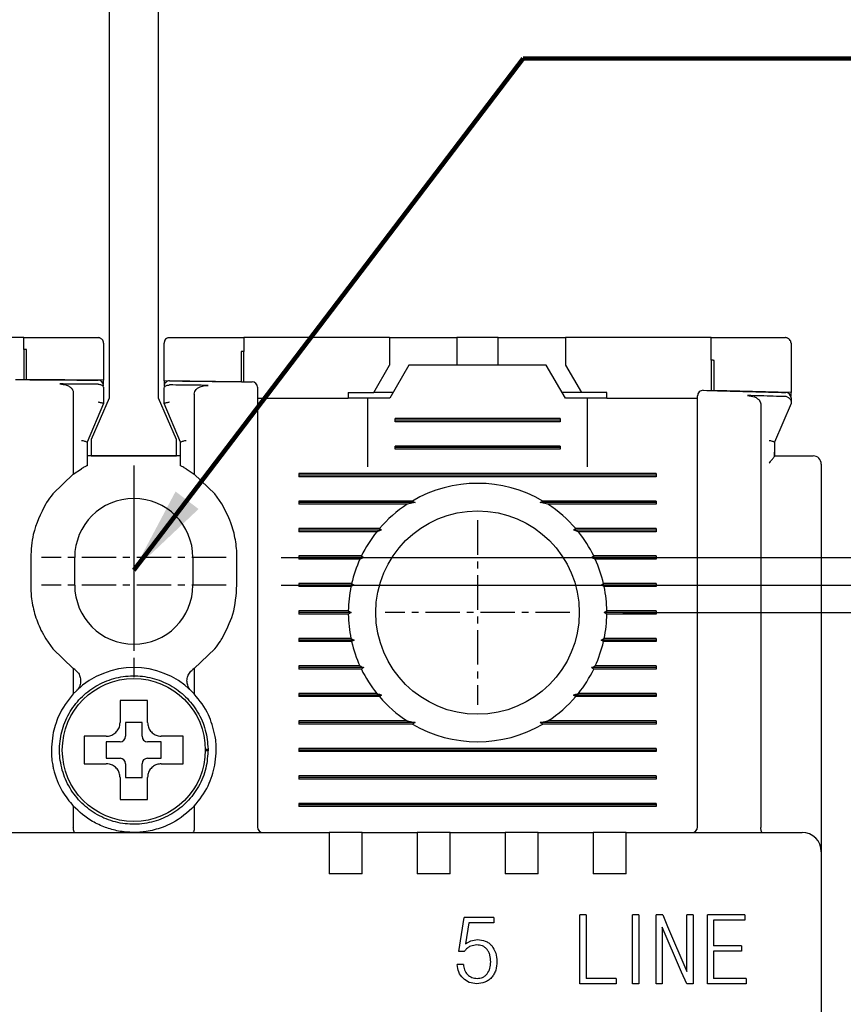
# Model space of a CAD drawing. Extents: x -7 to 1070, y -177 to 578.
# Tile 17 of 23: x 510 to 540, y 427 to 463. Entities that reach past the tile are written whole.
import ezdxf

# ---------------------------------------------------------------- set-up
doc = ezdxf.new("R2010")
doc.units = 0
doc.header["$MEASUREMENT"] = 0
doc.linetypes.add('CENTER', pattern=[2, 1.25, -0.25, 0.25, -0.25])
doc.layers.get('0').update_dxf_attribs({"linetype": 'CONTINUOUS'})
for name, color, linetype in [('cen', 1, 'CENTER'), ('di', 3, 'CONTINUOUS'), ('DIM', 3, 'CONTINUOUS')]:
    doc.layers.add(name, color=color, linetype=linetype)
doc.styles.add('KIM', font='ROMANS.shx', dxfattribs={"height": 5, "bigfont": 'GSG1.shx'})
doc.styles.get("Standard").update_dxf_attribs({"font": 'romans.shx', "height": 2, "bigfont": 'hgs.shx'})
doc.dimstyles.get("Standard").update_dxf_attribs({"dimscale": 0, "dimtxt": 2, "dimasz": 2, "dimexe": 0.5, "dimexo": 0.5, "dimgap": 1, "dimtad": 1, "dimdsep": 46, "dimtxsty": 'Standard', "dimcen": 0, "dimclrd": 3, "dimclre": 3, "dimclrt": 3, "dimadec": 0, "dimazin": 2, "dimtp": 0.1, "dimtm": 0.1, "dimtfac": 1, "dimtmove": 0, "dimatfit": 3, "dimfxl": 0, "dimtolj": 1, "dimarcsym": 0})
doc.dimstyles.new('STANDARD$0', dxfattribs={"dimtxt": 5, "dimasz": 5, "dimexe": 1, "dimexo": 2, "dimgap": 2, "dimtad": 1, "dimdec": 4, "dimzin": 12, "dimdsep": 46, "dimtxsty": 'KIM', "dimcen": -1, "dimdle": 0.1, "dimadec": 0, "dimazin": 0, "dimtfac": 1, "dimtdec": 4, "dimtmove": 0, "dimatfit": 3, "dimfxl": 0, "dimtolj": 1, "dimtzin": 0, "dimarcsym": 0})

# ---------------------------------------------------------------- blocks, each defined once
blk = doc.blocks.new('*D73')
at = {"layer": 'di'}
for p, q in [((531.8, 441.144), (578.285, 441.144)), ((576.285, 438.344), (576.285, 363.944)), ((531.8, 361.144), (578.285, 361.144))]:
    blk.add_line(p, q, dxfattribs=at)
for points in [[(575.819, 438.344), (576.752, 438.344), (576.285, 441.144)], [(575.819, 363.944), (576.752, 363.944), (576.285, 361.144)]]:
    blk.add_solid(points, dxfattribs=at)
at = {"layer": 'di', "insert": (573.285, 401.144), "char_height": 2, "attachment_point": 5, "rotation": 90}
blk.add_mtext('\\A1;80', dxfattribs=at)
blk = doc.blocks.new('*D74')
at = {"layer": 'di'}
for p, q in [((540.323, 433.144), (568.285, 433.144)), ((566.285, 430.344), (566.285, 371.944)), ((540.323, 369.144), (568.285, 369.144))]:
    blk.add_line(p, q, dxfattribs=at)
for points in [[(565.819, 430.344), (566.752, 430.344), (566.285, 433.144)], [(565.819, 371.944), (566.752, 371.944), (566.285, 369.144)]]:
    blk.add_solid(points, dxfattribs=at)
at = {"layer": 'di', "insert": (563.285, 401.144), "char_height": 2, "attachment_point": 5, "rotation": 90}
blk.add_mtext('\\A1;64', dxfattribs=at)
blk = doc.blocks.new('*D97')
at = {"layer": 'di'}
for p, q in [((519.378, 443.144), (588.734, 443.144)), ((586.734, 440.344), (586.734, 361.944)), ((519.3, 359.144), (588.734, 359.144))]:
    blk.add_line(p, q, dxfattribs=at)
for points in [[(586.267, 440.344), (587.201, 440.344), (586.734, 443.144)], [(586.267, 361.944), (587.201, 361.944), (586.734, 359.144)]]:
    blk.add_solid(points, dxfattribs=at)
at = {"layer": 'di', "insert": (583.734, 401.144), "char_height": 2, "attachment_point": 5, "rotation": 90}
blk.add_mtext('\\A1;84', dxfattribs=at)
blk = doc.blocks.new('12323')
for p, q in [((3792.299, 1407.975), (3790.799, 1407.325)), ((3792.899, 1407.975), (3792.299, 1407.975)), ((3792.899, 1404.875), (3792.899, 1407.975)), ((3790.799, 1407.325), (3742.999, 1407.325)), ((3742.999, 1405.525), (3790.799, 1405.525)), ((3742.999, 1405.525), (3790.799, 1405.525)), ((3790.799, 1405.525), (3792.299, 1404.875)), ((3792.299, 1404.875), (3792.899, 1404.875))]:
    blk.add_line(p, q)
blk = doc.blocks.new('*D91')
at = {"layer": 'DIM'}
for p, q in [((566.285, 445.944), (566.285, 453.934)), ((519.378, 443.144), (568.285, 443.144)), ((566.285, 442.144), (566.285, 443.144)), ((519.378, 442.144), (568.285, 442.144)), ((566.285, 439.344), (566.285, 436.544))]:
    blk.add_line(p, q, dxfattribs=at)
for points in [[(565.819, 445.944), (566.752, 445.944), (566.285, 443.144)], [(565.819, 439.344), (566.752, 439.344), (566.285, 442.144)]]:
    blk.add_solid(points, dxfattribs=at)
at = {"layer": 'DIM', "insert": (561.785, 451.339), "char_height": 5, "attachment_point": 5, "rotation": 90, "style": 'KIM'}
blk.add_mtext('\\A1;1', dxfattribs=at)

msp = doc.modelspace()

# ---------------------------------------------------------------- linework, layer by layer
for p, q in [((510.023, 451.144), (504.723, 451.144)), ((510.023, 450.717), (510.023, 451.144)), ((512.923, 450.944), (512.923, 449.595)), ((515.123, 449.574), (515.123, 450.944)), ((518.023, 451.144), (518.023, 450.641)), ((523.323, 451.144), (518.023, 451.144)), ((523.323, 451.144), (523.323, 450.144)), ((523.323, 451.144), (525.273, 451.144)), ((525.273, 451.144), (525.773, 451.144)), ((525.773, 451.144), (525.773, 450.144)), ((527.273, 451.144), (525.773, 451.144)), ((527.273, 450.144), (527.273, 451.144)), ((527.273, 451.144), (527.773, 451.144)), ((527.773, 451.144), (529.723, 451.144)), ((529.723, 451.144), (529.723, 450.144)), ((535.023, 451.144), (529.723, 451.144)), ((535.023, 450.32), (535.023, 451.144)), ((537.923, 450.944), (537.923, 449.144)), ((510.023, 450.717), (510.023, 449.617)), ((510.123, 449.616), (510.123, 450.716)), ((517.923, 450.642), (517.923, 449.542)), ((518.023, 449.541), (518.023, 450.641)), ((535.023, 450.32), (535.023, 449.22)), ((535.123, 449.218), (535.123, 450.318)), ((522.746, 449.144), (523.323, 450.144)), ((524.023, 450.144), (523.33, 448.944)), ((529.023, 450.144), (524.023, 450.144)), ((529.716, 448.944), (529.023, 450.144)), ((529.723, 450.144), (530.3, 449.144)), ((512.923, 449.595), (510.123, 449.616)), ((512.923, 449.447), (512.923, 449.595)), ((515.123, 449.574), (515.123, 449.423)), ((517.923, 449.542), (515.123, 449.574)), ((512.724, 449.448), (512.723, 449.448)), ((512.923, 449.316), (512.923, 448.744)), ((515.123, 448.744), (515.123, 449.292)), ((515.325, 449.423), (515.323, 449.423)), ((521.823, 449.144), (521.823, 448.944)), ((521.823, 449.144), (522.746, 449.144)), ((523.446, 449.144), (522.746, 449.144)), ((530.3, 449.144), (529.6, 449.144)), ((531.223, 449.144), (530.3, 449.144)), ((531.223, 448.944), (531.223, 449.144)), ((537.923, 449.144), (535.123, 449.218)), ((537.923, 449), (537.923, 449.144)), ((511.823, 449.132), (511.823, 446.181)), ((516.223, 449.086), (516.223, 446.181)), ((518.523, 448.944), (521.823, 448.944)), ((522.523, 448.944), (521.823, 448.944)), ((522.523, 448.944), (522.523, 446.444)), ((523.33, 448.944), (522.523, 448.944)), ((530.523, 448.944), (529.716, 448.944)), ((531.223, 448.944), (530.523, 448.944)), ((530.523, 446.444), (530.523, 448.944)), ((531.223, 448.944), (534.523, 448.944)), ((512.923, 448.744), (512.323, 447.344)), ((512.923, 448.744), (512.923, 448.744)), ((515.723, 447.344), (515.123, 448.744)), ((515.123, 448.744), (515.123, 448.744)), ((518.523, 448.456), (518.523, 433.344)), ((536.823, 448.706), (536.823, 433.33)), ((537.923, 448.744), (537.323, 447.344)), ((523.523, 448.086), (523.523, 448.202)), ((529.523, 448.202), (523.523, 448.202)), ((529.523, 448.144), (523.523, 448.144)), ((529.523, 448.086), (523.523, 448.086)), ((529.523, 448.202), (529.523, 448.086)), ((534.523, 433.344), (534.523, 448.145)), ((512.323, 447.344), (512.323, 446.486)), ((512.323, 447.344), (512.323, 447.344)), ((515.723, 446.486), (515.723, 447.344)), ((515.723, 447.344), (515.723, 447.344)), ((537.323, 447.344), (537.323, 446.977)), ((537.323, 447.344), (537.323, 447.344)), ((523.523, 447.086), (523.523, 447.202)), ((529.523, 447.202), (523.523, 447.202)), ((529.523, 447.144), (523.523, 447.144)), ((529.523, 447.086), (523.523, 447.086)), ((529.523, 447.202), (529.523, 447.086)), ((515.723, 446.844), (512.323, 446.844)), ((537.323, 446.83), (537.322, 446.83)), ((537.323, 446.977), (537.323, 446.83)), ((537.323, 446.844), (538.323, 446.844)), ((511.823, 446.181), (512.123, 446.377)), ((515.923, 446.377), (516.223, 446.181)), ((539.023, 446.544), (539.023, 433.271)), ((511.823, 446.181), (511.073, 445.459)), ((516.973, 445.459), (516.223, 446.181)), ((520.023, 446.202), (520.023, 446.086)), ((533.023, 446.202), (520.023, 446.202)), ((533.023, 446.144), (520.023, 446.144)), ((533.023, 446.086), (520.023, 446.086)), ((533.023, 446.202), (533.023, 446.086)), ((517.223, 445.099), (516.973, 445.459)), ((524.151, 445.202), (520.023, 445.202)), ((520.023, 445.202), (520.023, 445.086)), ((524.151, 445.202), (524.252, 445.144)), ((528.795, 445.144), (528.895, 445.202)), ((533.023, 445.202), (528.895, 445.202)), ((533.023, 445.202), (533.023, 445.086)), ((524.252, 445.144), (520.023, 445.144)), ((523.964, 445.086), (520.023, 445.086)), ((524.252, 445.144), (523.964, 445.086)), ((533.023, 445.144), (528.795, 445.144)), ((529.082, 445.086), (528.795, 445.144)), ((533.023, 445.086), (529.082, 445.086)), ((522.954, 444.202), (520.023, 444.202)), ((520.023, 444.202), (520.023, 444.086)), ((523.036, 444.144), (520.023, 444.144)), ((533.023, 444.144), (530.01, 444.144)), ((533.023, 444.202), (530.092, 444.202)), ((533.023, 444.202), (533.023, 444.086)), ((522.858, 444.086), (520.023, 444.086)), ((524.123, 443.944), (524.124, 443.96)), ((528.922, 443.96), (528.923, 443.944)), ((533.023, 444.086), (530.188, 444.086)), ((510.273, 443.144), (510.273, 442.144)), ((511.873, 442.144), (511.873, 443.144)), ((516.173, 443.144), (516.173, 442.144)), ((517.773, 442.144), (517.773, 443.144)), ((522.297, 443.202), (520.023, 443.202)), ((520.023, 443.202), (520.023, 443.086)), ((522.381, 443.144), (520.023, 443.144)), ((522.243, 443.086), (520.023, 443.086)), ((533.023, 443.144), (530.666, 443.144)), ((533.023, 443.202), (530.749, 443.202)), ((533.023, 443.086), (530.803, 443.086)), ((533.023, 443.202), (533.023, 443.086)), ((521.944, 442.202), (520.023, 442.202)), ((520.023, 442.202), (520.023, 442.086)), ((522.033, 442.144), (520.023, 442.144)), ((521.918, 442.086), (520.023, 442.086)), ((522.033, 442.144), (521.918, 442.086)), ((521.944, 442.202), (522.033, 442.144)), ((531.013, 442.144), (531.102, 442.202)), ((531.128, 442.086), (531.013, 442.144)), ((533.023, 442.144), (531.013, 442.144)), ((533.023, 442.202), (531.102, 442.202)), ((533.023, 442.086), (531.128, 442.086)), ((533.023, 442.202), (533.023, 442.086)), ((521.823, 441.202), (520.023, 441.202)), ((520.023, 441.202), (520.023, 441.086)), ((521.923, 441.144), (520.023, 441.144)), ((521.823, 441.086), (520.023, 441.086)), ((521.823, 441.202), (521.923, 441.144)), ((521.923, 441.144), (521.823, 441.086)), ((531.123, 441.144), (531.223, 441.202)), ((531.223, 441.086), (531.123, 441.144)), ((533.023, 441.144), (531.123, 441.144)), ((533.023, 441.202), (531.223, 441.202)), ((533.023, 441.086), (531.223, 441.086)), ((533.023, 441.202), (533.023, 441.086)), ((510.823, 440.189), (511.073, 439.829)), ((521.918, 440.202), (520.023, 440.202)), ((520.023, 440.202), (520.023, 440.086)), ((521.918, 440.202), (522.033, 440.144)), ((531.013, 440.144), (531.128, 440.202)), ((533.023, 440.202), (531.128, 440.202)), ((533.023, 440.202), (533.023, 440.086)), ((511.073, 439.829), (511.823, 439.107)), ((516.223, 439.107), (516.973, 439.829)), ((522.033, 440.144), (520.023, 440.144)), ((521.944, 440.086), (520.023, 440.086)), ((522.033, 440.144), (521.944, 440.086)), ((533.023, 440.144), (531.013, 440.144)), ((531.102, 440.086), (531.013, 440.144)), ((533.023, 440.086), (531.102, 440.086)), ((511.823, 439.107), (511.823, 438.183)), ((511.876, 439.069), (511.823, 439.107)), ((516.223, 439.107), (516.17, 439.069)), ((516.223, 439.107), (516.223, 438.183)), ((522.243, 439.202), (520.023, 439.202)), ((520.023, 439.202), (520.023, 439.086)), ((522.381, 439.144), (520.023, 439.144)), ((533.023, 439.144), (530.666, 439.144)), ((533.023, 439.202), (530.803, 439.202)), ((533.023, 439.202), (533.023, 439.086)), ((522.297, 439.086), (520.023, 439.086)), ((533.023, 439.086), (530.749, 439.086)), ((511.823, 438.183), (511.937, 438.3)), ((516.109, 438.3), (516.223, 438.183)), ((522.858, 438.202), (520.023, 438.202)), ((520.023, 438.202), (520.023, 438.086)), ((523.036, 438.144), (520.023, 438.144)), ((522.954, 438.086), (520.023, 438.086)), ((524.123, 438.328), (524.123, 438.344)), ((528.923, 438.344), (528.923, 438.328)), ((533.023, 438.144), (530.01, 438.144)), ((533.023, 438.086), (530.092, 438.086)), ((533.023, 438.202), (530.188, 438.202)), ((533.023, 438.202), (533.023, 438.086)), ((514.323, 437.144), (513.723, 437.144)), ((513.723, 437.144), (513.723, 436.644)), ((514.323, 436.644), (514.323, 437.144)), ((523.964, 437.202), (520.023, 437.202)), ((520.023, 437.202), (520.023, 437.086)), ((524.252, 437.144), (520.023, 437.144)), ((524.151, 437.086), (520.023, 437.086)), ((523.964, 437.202), (524.252, 437.144)), ((524.252, 437.144), (524.151, 437.086)), ((528.795, 437.144), (529.082, 437.202)), ((528.895, 437.086), (528.795, 437.144)), ((533.023, 437.144), (528.795, 437.144)), ((533.023, 437.086), (528.895, 437.086)), ((533.023, 437.202), (529.082, 437.202)), ((533.023, 437.202), (533.023, 437.086)), ((512.453, 436.644), (512.223, 436.644)), ((513.523, 436.444), (513.023, 436.444)), ((513.023, 436.444), (513.023, 435.844)), ((515.023, 436.444), (514.523, 436.444)), ((515.023, 435.844), (515.023, 436.444)), ((516.623, 436.178), (516.723, 436.178)), ((516.723, 436.11), (516.623, 436.11)), ((516.723, 436.178), (516.723, 436.11)), ((520.023, 436.202), (520.023, 436.086)), ((533.023, 436.202), (520.023, 436.202)), ((533.023, 436.144), (520.023, 436.144)), ((533.023, 436.086), (520.023, 436.086)), ((533.023, 436.202), (533.023, 436.086)), ((513.023, 435.844), (513.523, 435.844)), ((513.723, 435.644), (513.723, 435.144)), ((514.323, 435.144), (514.323, 435.644)), ((514.523, 435.844), (515.023, 435.844)), ((520.023, 435.202), (520.023, 435.086)), ((533.023, 435.202), (520.023, 435.202)), ((533.023, 435.202), (533.023, 435.086)), ((513.723, 435.144), (514.323, 435.144)), ((533.023, 435.144), (520.023, 435.144)), ((533.023, 435.086), (520.023, 435.086)), ((513.523, 434.574), (513.523, 434.344)), ((511.823, 434.104), (511.823, 433.33)), ((516.223, 434.104), (516.223, 433.33)), ((520.023, 434.202), (520.023, 434.086)), ((533.023, 434.202), (520.023, 434.202)), ((533.023, 434.144), (520.023, 434.144)), ((533.023, 434.202), (533.023, 434.086)), ((533.023, 434.086), (520.023, 434.086)), ((506.923, 433.144), (521.123, 433.144)), ((511.823, 433.33), (511.823, 433.328)), ((516.223, 433.328), (516.223, 433.33)), ((521.123, 433.144), (521.123, 432.452)), ((522.323, 433.144), (521.123, 433.144)), ((522.323, 433.144), (524.323, 433.144)), ((522.323, 432.452), (522.323, 433.144)), ((524.323, 433.144), (524.323, 432.452)), ((525.523, 433.144), (524.323, 433.144)), ((525.523, 433.144), (527.523, 433.144)), ((525.523, 432.452), (525.523, 433.144)), ((527.523, 433.144), (527.523, 432.452)), ((528.723, 433.144), (527.523, 433.144)), ((528.723, 433.144), (530.723, 433.144)), ((528.723, 432.452), (528.723, 433.144)), ((530.723, 433.144), (530.723, 432.452)), ((531.923, 433.144), (530.723, 433.144)), ((531.923, 433.144), (538.323, 433.144)), ((531.923, 432.452), (531.923, 433.144)), ((536.823, 433.33), (536.823, 433.328)), ((539.023, 433.271), (539.023, 432.444)), ((521.123, 432.452), (521.123, 431.644)), ((522.323, 431.644), (522.323, 432.452)), ((524.323, 432.452), (524.323, 431.644)), ((525.523, 431.644), (525.523, 432.452)), ((527.523, 432.452), (527.523, 431.644)), ((528.723, 431.644), (528.723, 432.452)), ((530.723, 432.452), (530.723, 431.644)), ((531.923, 431.644), (531.923, 432.452)), ((539.023, 432.444), (539.023, 369.844)), ((522.323, 431.644), (521.123, 431.644)), ((525.523, 431.644), (524.323, 431.644)), ((528.723, 431.644), (527.523, 431.644)), ((531.923, 431.644), (530.723, 431.644)), ((525.847, 428.814), (526.04, 430.048)), ((527.116, 430.048), (526.04, 430.048)), ((526.2, 429.855), (526.085, 429.088)), ((527.116, 429.855), (526.2, 429.855)), ((527.116, 430.048), (527.116, 429.855)), ((530.247, 427.644), (530.247, 430.144)), ((530.472, 430.144), (530.247, 430.144)), ((530.472, 430.144), (530.472, 427.836)), ((532.16, 427.644), (532.16, 430.144)), ((532.385, 430.144), (532.16, 430.144)), ((532.385, 430.144), (532.385, 427.644)), ((533.015, 427.644), (533.015, 430.144)), ((533.26, 430.144), (533.015, 430.144)), ((533.26, 430.144), (533.432, 429.727)), ((534.137, 428.093), (534.137, 430.144)), ((534.362, 430.144), (534.137, 430.144)), ((534.362, 430.144), (534.362, 427.644)), ((536.247, 430.144), (534.883, 430.144)), ((534.883, 427.644), (534.883, 430.144)), ((536.247, 429.952), (535.108, 429.952)), ((535.108, 429.952), (535.108, 429.022)), ((536.247, 430.144), (536.247, 429.952)), ((533.945, 428.062), (533.24, 429.695)), ((533.24, 429.695), (533.24, 427.644)), ((533.432, 429.727), (534.137, 428.093)), ((526.085, 429.088), (526.284, 429.206)), ((526.284, 429.206), (526.524, 429.246)), ((526.04, 428.814), (525.847, 428.814)), ((526.489, 429.054), (526.236, 428.994)), ((536.125, 429.022), (535.108, 429.022)), ((536.125, 428.83), (535.108, 428.83)), ((535.108, 428.83), (535.108, 427.836)), ((536.125, 429.022), (536.125, 428.83)), ((526.008, 428.343), (525.783, 428.343)), ((534.133, 427.644), (533.945, 428.062)), ((531.564, 427.644), (530.247, 427.644)), ((531.564, 427.836), (530.472, 427.836)), ((531.564, 427.836), (531.564, 427.644)), ((532.385, 427.644), (532.16, 427.644)), ((533.24, 427.644), (533.015, 427.644)), ((534.362, 427.644), (534.133, 427.644)), ((536.291, 427.644), (534.883, 427.644)), ((536.291, 427.836), (535.108, 427.836)), ((536.291, 427.836), (536.291, 427.644))]:
    msp.add_line(p, q)
at = {"flags": 128}
for points in [[(510.123, 450.716), (510.111, 450.716), (510.098, 450.716), (510.086, 450.716), (510.073, 450.716), (510.061, 450.716), (510.048, 450.716), (510.036, 450.717), (510.023, 450.717)], [(518.023, 450.641), (518.011, 450.641), (517.998, 450.641), (517.986, 450.642), (517.973, 450.642), (517.961, 450.642), (517.948, 450.642), (517.936, 450.642), (517.923, 450.642)], [(535.123, 450.318), (535.111, 450.318), (535.098, 450.318), (535.086, 450.319), (535.073, 450.319), (535.061, 450.319), (535.048, 450.319), (535.036, 450.32), (535.023, 450.32)], [(522.954, 444.202), (522.996, 444.172), (523.036, 444.144)], [(530.01, 444.144), (530.05, 444.172), (530.092, 444.202)], [(522.297, 443.202), (522.364, 443.156), (522.381, 443.144)], [(530.749, 439.086), (530.683, 439.132), (530.666, 439.144)], [(523.036, 438.144), (522.996, 438.116), (522.954, 438.086)], [(530.092, 438.086), (530.05, 438.116), (530.01, 438.144)]]:
    msp.add_lwpolyline(points, dxfattribs=at)
for centre, radius in [((526.523, 441.144), 3.7), ((514.023, 436.144), 2.6)]:
    msp.add_circle(centre, radius)
for centre, radius, start, end in [((512.723, 449.397), 0.2, 360, 89.5157), ((515.323, 449.372), 0.2, 89.4033, 180), ((518.323, 449.337), 0.2, 0, 89.2735), ((534.723, 449.028), 0.2, 88.5642, 180), ((537.723, 448.949), 0.2, 0, 88.4345), ((538.723, 446.544), 0.3, 0, 90), ((526.523, 441.144), 4.7, 59.6946, 120.3054), ((514.023, 443.144), 2.15, 0, 180), ((526.523, 441.144), 4.7, 122.9885, 139.4145), ((526.523, 441.144), 4.7, 40.5855, 57.0115), ((526.523, 441.144), 4.7, 141.2434, 154.0354), ((526.523, 441.144), 4.7, 25.9646, 38.7566), ((526.523, 441.144), 4.7, 155.591, 166.9942), ((526.523, 441.144), 4.7, 13.0058, 24.409), ((514.023, 442.144), 2.15, 180, 0), ((526.523, 441.144), 4.7, 168.4349, 179.2962), ((526.523, 441.144), 4.7, 0.7038, 11.5651), ((526.523, 441.144), 4.7, 180.7038, 191.5651), ((526.523, 441.144), 4.7, 348.4349, 359.2962), ((526.523, 441.144), 4.7, 193.0058, 204.409), ((526.523, 441.144), 4.7, 335.591, 346.9942), ((514.023, 436.144), 3, 45.9514, 134.0486), ((526.523, 441.144), 4.7, 205.9646, 218.7566), ((526.523, 441.144), 4.7, 321.2434, 334.0354), ((526.523, 441.144), 4.7, 220.5855, 237.0115), ((526.523, 441.144), 4.7, 302.9885, 319.4145), ((526.523, 441.144), 4.7, 239.6946, 300.3054), ((513.523, 436.644), 0.2, 270, 0), ((514.523, 436.644), 0.2, 180, 270), ((513.523, 435.644), 0.2, 0, 90), ((514.523, 435.644), 0.2, 90, 180), ((518.723, 433.344), 0.2, 180, 270), ((534.323, 433.344), 0.2, 270, 0), ((538.323, 432.444), 0.7, 0, 90)]:
    msp.add_arc(centre, radius, start, end)
for points, knots in [([(510.023, 451.144), (510.75, 451.144), (511.65, 451.144), (512.55, 451.144), (512.723, 451.144)], [0, 0, 0, 0, 0.808021, 1, 1, 1, 1]), ([(512.923, 450.944), (512.916, 450.99), (512.907, 451.047), (512.842, 451.107), (512.806, 451.128), (512.767, 451.14), (512.74, 451.144), (512.725, 451.144), (512.723, 451.144)], [0, 0, 0, 0, 0.586421, 0.714837, 0.843964, 0.916288, 0.989304, 1, 1, 1, 1]), ([(515.323, 451.144), (515.312, 451.143), (515.287, 451.142), (515.246, 451.13), (515.195, 451.102), (515.137, 451.039), (515.128, 450.981), (515.123, 450.944)], [0, 0, 0, 0, 0.062689, 0.141438, 0.269748, 0.524734, 1, 1, 1, 1]), ([(515.323, 451.144), (515.984, 451.144), (516.884, 451.144), (517.784, 451.144), (518.023, 451.144)], [0, 0, 0, 0, 0.734224, 1, 1, 1, 1]), ([(535.023, 451.144), (535.74, 451.144), (536.64, 451.144), (537.54, 451.144), (537.723, 451.144)], [0, 0, 0, 0, 0.796383, 1, 1, 1, 1]), ([(537.923, 450.944), (537.916, 450.99), (537.908, 451.046), (537.843, 451.106), (537.808, 451.126), (537.77, 451.139), (537.742, 451.144), (537.726, 451.144), (537.723, 451.144)], [0, 0, 0, 0, 0.58431, 0.710576, 0.837529, 0.909445, 0.982025, 1, 1, 1, 1]), ([(509.724, 449.618), (509.897, 449.617), (510.897, 449.611), (511.897, 449.603), (512.725, 449.597)], [0, 0, 0, 0, 0.172174, 1, 1, 1, 1]), ([(515.325, 449.572), (516.153, 449.563), (517.153, 449.552), (518.153, 449.54), (518.326, 449.537)], [0, 0, 0, 0, 0.827381, 1, 1, 1, 1]), ([(512.723, 449.448), (512.423, 449.45), (511.959, 449.454), (511.496, 449.458), (511.332, 449.459)], [0, 0, 0, 0, 0.646884, 1, 1, 1, 1]), ([(511.332, 449.459), (511.417, 449.452), (511.547, 449.441), (511.696, 449.363), (511.776, 449.287), (511.817, 449.207), (511.821, 449.155), (511.823, 449.132)], [0, 0, 0, 0, 0.389032, 0.594969, 0.761033, 0.893918, 1, 1, 1, 1]), ([(512.724, 449.448), (512.745, 449.447), (512.786, 449.444), (512.841, 449.426), (512.886, 449.398), (512.916, 449.361), (512.923, 449.332), (512.923, 449.317), (512.923, 449.316)], [0, 0, 0, 0, 0.184812, 0.369329, 0.561684, 0.774222, 0.990891, 1, 1, 1, 1]), ([(515.123, 449.292), (515.123, 449.292), (515.123, 449.308), (515.131, 449.337), (515.161, 449.374), (515.206, 449.402), (515.261, 449.42), (515.302, 449.422), (515.323, 449.423)], [0, 0, 0, 0, 0.009072, 0.230311, 0.441413, 0.632595, 0.816154, 1, 1, 1, 1]), ([(516.722, 449.408), (516.556, 449.41), (516.09, 449.415), (515.624, 449.42), (515.325, 449.423)], [0, 0, 0, 0, 0.357126, 1, 1, 1, 1]), ([(516.223, 449.086), (516.227, 449.118), (516.234, 449.182), (516.296, 449.271), (516.404, 449.351), (516.555, 449.401), (516.669, 449.406), (516.722, 449.408)], [0, 0, 0, 0, 0.146941, 0.293551, 0.479409, 0.75724, 1, 1, 1, 1]), ([(518.523, 449.337), (518.523, 449.336), (518.523, 449.332), (518.523, 449.259), (518.523, 449.064), (518.523, 448.787), (518.523, 448.566), (518.523, 448.456)], [0, 0, 0, 0, 0.070956, 0.303199, 0.535461, 0.76773, 1, 1, 1, 1]), ([(534.728, 449.228), (534.9, 449.223), (535.9, 449.198), (536.9, 449.171), (537.729, 449.149)], [0, 0, 0, 0, 0.171722, 1, 1, 1, 1]), ([(512.723, 448.809), (512.725, 448.808), (512.741, 448.805), (512.779, 448.797), (512.834, 448.783), (512.883, 448.767), (512.917, 448.754), (512.921, 448.748), (512.923, 448.744)], [0, 0, 0, 0, 0.014306, 0.155256, 0.3703964, 0.5814904, 0.7907125, 1, 1, 1, 1]), ([(515.123, 448.744), (515.125, 448.748), (515.13, 448.754), (515.163, 448.767), (515.212, 448.783), (515.267, 448.797), (515.306, 448.805), (515.322, 448.808), (515.323, 448.809)], [0, 0, 0, 0, 0.209288, 0.41851, 0.629604, 0.844744, 0.985694, 1, 1, 1, 1]), ([(534.523, 448.145), (534.523, 448.179), (534.523, 448.324), (534.523, 448.569), (534.523, 448.822), (534.523, 448.995), (534.523, 449.017), (534.523, 449.028)], [0, 0, 0, 0, 0.0717038, 0.3038527, 0.5359293, 0.7679639, 1, 1, 1, 1]), ([(536.34, 449.037), (536.425, 449.028), (536.554, 449.015), (536.702, 448.934), (536.78, 448.856), (536.818, 448.777), (536.822, 448.727), (536.823, 448.706)], [0, 0, 0, 0, 0.392749, 0.600225, 0.767411, 0.901701, 1, 1, 1, 1]), ([(537.728, 449), (537.426, 449.008), (536.963, 449.021), (536.501, 449.033), (536.34, 449.037)], [0, 0, 0, 0, 0.6516242, 1, 1, 1, 1]), ([(537.797, 448.982), (537.78, 448.989), (537.757, 448.998), (537.733, 449), (537.728, 449)], [0, 0, 0, 0, 0.777413, 1, 1, 1, 1]), ([(537.797, 448.982), (537.809, 448.976), (537.84, 448.959), (537.883, 448.923), (537.917, 448.874), (537.921, 448.836), (537.923, 448.817)], [0, 0, 0, 0, 0.167985, 0.443984, 0.72178, 1, 1, 1, 1]), ([(537.923, 448.949), (537.923, 448.939), (537.923, 448.924), (537.923, 448.845), (537.923, 448.817)], [0, 0, 0, 0, 0.648733, 1, 1, 1, 1]), ([(537.923, 448.817), (537.923, 448.804), (537.923, 448.778), (537.923, 448.753), (537.923, 448.744), (537.923, 448.744), (537.923, 448.744)], [0, 0, 0, 0, 0.356715, 0.717462, 0.93168, 1, 1, 1, 1]), ([(512.123, 447.408), (512.125, 447.408), (512.141, 447.405), (512.179, 447.396), (512.234, 447.382), (512.283, 447.367), (512.317, 447.353), (512.321, 447.347), (512.323, 447.344)], [0, 0, 0, 0, 0.014303, 0.155266, 0.370407, 0.581498, 0.790716, 1, 1, 1, 1]), ([(515.723, 447.344), (515.725, 447.347), (515.73, 447.353), (515.763, 447.367), (515.812, 447.382), (515.867, 447.396), (515.906, 447.405), (515.922, 447.408), (515.923, 447.408)], [0, 0, 0, 0, 0.2092835, 0.4185016, 0.6295928, 0.8447335, 0.9856967, 1, 1, 1, 1]), ([(537.123, 447.408), (537.125, 447.408), (537.141, 447.405), (537.179, 447.396), (537.234, 447.382), (537.283, 447.367), (537.317, 447.353), (537.321, 447.347), (537.323, 447.344)], [0, 0, 0, 0, 0.014303, 0.155266, 0.370407, 0.581498, 0.790716, 1, 1, 1, 1]), ([(537.123, 446.578), (537.124, 446.579), (537.155, 446.617), (537.212, 446.685), (537.277, 446.763), (537.312, 446.809), (537.319, 446.825), (537.322, 446.83)], [0, 0, 0, 0, 0.008619, 0.366636, 0.667244, 0.8834, 1, 1, 1, 1]), ([(537.322, 446.83), (537.322, 446.878), (537.323, 446.928), (537.323, 446.976), (537.323, 446.977)], [0, 0, 0, 0, 0.973007, 1, 1, 1, 1]), ([(538.323, 446.844), (538.368, 446.844), (538.457, 446.844), (538.577, 446.844), (538.667, 446.844), (538.716, 446.844), (538.721, 446.844), (538.723, 446.844)], [0, 0, 0, 0, 0.212955, 0.425889, 0.639443, 0.854314, 1, 1, 1, 1]), ([(512.323, 446.486), (512.321, 446.485), (512.317, 446.483), (512.286, 446.468), (512.241, 446.443), (512.184, 446.412), (512.142, 446.388), (512.123, 446.377)], [0, 0, 0, 0, 0.188954, 0.377385, 0.579407, 0.805366, 1, 1, 1, 1]), ([(515.923, 446.377), (515.894, 446.394), (515.838, 446.426), (515.772, 446.461), (515.731, 446.483), (515.725, 446.485), (515.723, 446.486)], [0, 0, 0, 0, 0.297961, 0.559955, 0.798942, 1, 1, 1, 1]), ([(511.073, 445.459), (510.998, 445.358), (510.912, 445.243), (510.833, 445.115), (510.823, 445.099)], [0, 0, 0, 0, 0.873396, 1, 1, 1, 1]), ([(510.823, 445.099), (510.641, 444.737), (510.329, 444.118), (510.29, 443.429), (510.273, 443.144)], [0, 0, 0, 0, 0.585065, 1, 1, 1, 1]), ([(517.773, 443.144), (517.773, 443.151), (517.773, 443.367), (517.732, 443.797), (517.565, 444.459), (517.343, 444.874), (517.223, 445.099)], [0, 0, 0, 0, 0.010804, 0.31547, 0.628954, 1, 1, 1, 1]), ([(523.036, 444.144), (523.018, 444.138), (522.959, 444.119), (522.9, 444.1), (522.858, 444.086)], [0, 0, 0, 0, 0.296332, 1, 1, 1, 1]), ([(530.188, 444.086), (530.147, 444.1), (530.087, 444.119), (530.028, 444.138), (530.01, 444.144)], [0, 0, 0, 0, 0.7036676, 1, 1, 1, 1]), ([(522.381, 443.144), (522.377, 443.142), (522.331, 443.123), (522.285, 443.104), (522.243, 443.086)], [0, 0, 0, 0, 0.076336, 1, 1, 1, 1]), ([(530.666, 443.144), (530.671, 443.148), (530.699, 443.167), (530.727, 443.186), (530.749, 443.202)], [0, 0, 0, 0, 0.205241, 1, 1, 1, 1]), ([(530.803, 443.086), (530.761, 443.104), (530.715, 443.123), (530.669, 443.142), (530.666, 443.144)], [0, 0, 0, 0, 0.923664, 1, 1, 1, 1]), ([(510.273, 442.144), (510.278, 442.004), (510.289, 441.656), (510.404, 441.101), (510.595, 440.587), (510.763, 440.295), (510.823, 440.189)], [0, 0, 0, 0, 0.203769, 0.508656, 0.822416, 1, 1, 1, 1]), ([(517.223, 440.189), (517.376, 440.481), (517.696, 441.094), (517.747, 441.784), (517.773, 442.144)], [0, 0, 0, 0, 0.477673, 1, 1, 1, 1]), ([(516.973, 439.829), (517.042, 439.92), (517.129, 440.037), (517.206, 440.162), (517.223, 440.189)], [0, 0, 0, 0, 0.784311, 1, 1, 1, 1]), ([(522.243, 439.202), (522.285, 439.184), (522.331, 439.164), (522.377, 439.145), (522.381, 439.144)], [0, 0, 0, 0, 0.922331, 1, 1, 1, 1]), ([(522.381, 439.144), (522.375, 439.14), (522.347, 439.121), (522.319, 439.101), (522.297, 439.086)], [0, 0, 0, 0, 0.206513, 1, 1, 1, 1]), ([(530.666, 439.144), (530.669, 439.145), (530.715, 439.164), (530.761, 439.184), (530.803, 439.202)], [0, 0, 0, 0, 0.077669, 1, 1, 1, 1]), ([(516.723, 436.178), (516.702, 436.412), (516.661, 436.884), (516.369, 437.539), (515.93, 438.099), (515.359, 438.526), (514.697, 438.791), (513.989, 438.875), (513.283, 438.773), (512.628, 438.492), (512.068, 438.05), (511.641, 437.48), (511.376, 436.817), (511.292, 436.109), (511.394, 435.404), (511.675, 434.748), (512.117, 434.189), (512.687, 433.761), (513.349, 433.497), (514.057, 433.413), (514.763, 433.515), (515.418, 433.796), (515.979, 434.237), (516.403, 434.808), (516.678, 435.47), (516.708, 435.943), (516.723, 436.178)], [0, 0, 0, 0, 0.041425, 0.083575, 0.125, 0.166425, 0.208575, 0.25, 0.291425, 0.333575, 0.375, 0.416425, 0.458575, 0.5, 0.541425, 0.583575, 0.625, 0.666425, 0.708575, 0.75, 0.791425, 0.833575, 0.875, 0.916425, 0.958575, 1, 1, 1, 1]), ([(511.876, 439.069), (511.904, 439.047), (511.976, 438.99), (512.057, 438.862), (512.098, 438.697), (512.081, 438.526), (512.02, 438.39), (511.96, 438.324), (511.937, 438.3)], [0, 0, 0, 0, 0.1211815, 0.3120493, 0.5035284, 0.6956182, 0.8878237, 1, 1, 1, 1]), ([(516.109, 438.3), (516.102, 438.307), (516.057, 438.352), (515.989, 438.456), (515.948, 438.622), (515.965, 438.793), (516.037, 438.949), (516.119, 439.033), (516.168, 439.068), (516.17, 439.069)], [0, 0, 0, 0, 0.030924, 0.221865, 0.413398, 0.605556, 0.797871, 0.989794, 1, 1, 1, 1]), ([(511.823, 438.183), (511.622, 437.93), (511.277, 437.495), (511.133, 436.926), (511.073, 436.689)], [0, 0, 0, 0, 0.583241, 1, 1, 1, 1]), ([(516.973, 436.689), (516.908, 436.943), (516.761, 437.511), (516.415, 437.944), (516.223, 438.183)], [0, 0, 0, 0, 0.445861, 1, 1, 1, 1]), ([(522.858, 438.202), (522.899, 438.188), (522.959, 438.169), (523.018, 438.15), (523.036, 438.144)], [0, 0, 0, 0, 0.702611, 1, 1, 1, 1]), ([(530.01, 438.144), (530.028, 438.15), (530.088, 438.169), (530.147, 438.188), (530.188, 438.202)], [0, 0, 0, 0, 0.297389, 1, 1, 1, 1]), ([(513.523, 437.944), (513.523, 437.9), (513.523, 437.825), (513.523, 437.747), (513.523, 437.714)], [0, 0, 0, 0, 0.571794, 1, 1, 1, 1]), ([(513.523, 437.714), (513.523, 437.548), (513.523, 437.358), (513.523, 437.168), (513.523, 437.144)], [0, 0, 0, 0, 0.871112, 1, 1, 1, 1]), ([(514.523, 437.714), (514.523, 437.747), (514.523, 437.825), (514.523, 437.9), (514.523, 437.944)], [0, 0, 0, 0, 0.428206, 1, 1, 1, 1]), ([(514.523, 437.144), (514.523, 437.168), (514.523, 437.358), (514.523, 437.548), (514.523, 437.714)], [0, 0, 0, 0, 0.128888, 1, 1, 1, 1]), ([(513.023, 436.644), (513.079, 436.649), (513.192, 436.66), (513.341, 436.747), (513.454, 436.873), (513.514, 437.014), (513.521, 437.107), (513.523, 437.144)], [0, 0, 0, 0, 0.214612, 0.429239, 0.643513, 0.857576, 1, 1, 1, 1]), ([(514.523, 437.144), (514.529, 437.088), (514.54, 436.975), (514.626, 436.826), (514.752, 436.713), (514.893, 436.652), (514.986, 436.646), (515.023, 436.644)], [0, 0, 0, 0, 0.214612, 0.429239, 0.643513, 0.857576, 1, 1, 1, 1]), ([(511.073, 436.689), (511.041, 436.395), (511.001, 436.03), (511.061, 435.668), (511.073, 435.598)], [0, 0, 0, 0, 0.807198, 1, 1, 1, 1]), ([(513.023, 436.644), (512.999, 436.644), (512.809, 436.644), (512.619, 436.644), (512.453, 436.644)], [0, 0, 0, 0, 0.128888, 1, 1, 1, 1]), ([(515.593, 436.644), (515.427, 436.644), (515.238, 436.644), (515.048, 436.644), (515.023, 436.644)], [0, 0, 0, 0, 0.871112, 1, 1, 1, 1]), ([(515.823, 436.644), (515.78, 436.644), (515.704, 436.644), (515.626, 436.644), (515.593, 436.644)], [0, 0, 0, 0, 0.571794, 1, 1, 1, 1]), ([(516.973, 435.598), (517.005, 435.887), (517.045, 436.255), (516.986, 436.612), (516.973, 436.689)], [0, 0, 0, 0, 0.78462, 1, 1, 1, 1]), ([(511.073, 435.598), (511.083, 435.549), (511.15, 435.215), (511.364, 434.669), (511.681, 434.278), (511.823, 434.104)], [0, 0, 0, 0, 0.0873637, 0.5935717, 1, 1, 1, 1]), ([(512.223, 435.644), (512.277, 435.644), (512.353, 435.644), (512.43, 435.644), (512.453, 435.644)], [0, 0, 0, 0, 0.70684, 1, 1, 1, 1]), ([(512.453, 435.644), (512.619, 435.644), (512.809, 435.644), (512.999, 435.644), (513.023, 435.644)], [0, 0, 0, 0, 0.871112, 1, 1, 1, 1]), ([(513.523, 435.144), (513.518, 435.2), (513.507, 435.312), (513.42, 435.462), (513.294, 435.575), (513.153, 435.635), (513.06, 435.641), (513.023, 435.644)], [0, 0, 0, 0, 0.214612, 0.429239, 0.643513, 0.857576, 1, 1, 1, 1]), ([(515.023, 435.644), (514.967, 435.638), (514.855, 435.627), (514.705, 435.541), (514.592, 435.415), (514.532, 435.274), (514.526, 435.181), (514.523, 435.144)], [0, 0, 0, 0, 0.2146123, 0.4292387, 0.6435135, 0.8575757, 1, 1, 1, 1]), ([(515.023, 435.644), (515.048, 435.644), (515.238, 435.644), (515.427, 435.644), (515.593, 435.644)], [0, 0, 0, 0, 0.128888, 1, 1, 1, 1]), ([(515.593, 435.644), (515.626, 435.644), (515.704, 435.644), (515.78, 435.644), (515.823, 435.644)], [0, 0, 0, 0, 0.428206, 1, 1, 1, 1]), ([(516.223, 434.104), (516.411, 434.339), (516.76, 434.777), (516.906, 435.339), (516.973, 435.598)], [0, 0, 0, 0, 0.538099, 1, 1, 1, 1]), ([(513.523, 435.144), (513.523, 435.119), (513.523, 434.929), (513.523, 434.739), (513.523, 434.574)], [0, 0, 0, 0, 0.128888, 1, 1, 1, 1]), ([(514.523, 434.574), (514.523, 434.739), (514.523, 434.929), (514.523, 435.119), (514.523, 435.144)], [0, 0, 0, 0, 0.871112, 1, 1, 1, 1]), ([(514.523, 434.344), (514.523, 434.398), (514.523, 434.474), (514.523, 434.551), (514.523, 434.574)], [0, 0, 0, 0, 0.70684, 1, 1, 1, 1]), ([(512.989, 433.328), (512.83, 433.394), (512.393, 433.576), (512.045, 433.899), (511.823, 434.104)], [0, 0, 0, 0, 0.364329, 1, 1, 1, 1]), ([(516.223, 434.104), (515.972, 433.876), (515.62, 433.556), (515.182, 433.379), (515.057, 433.328)], [0, 0, 0, 0, 0.713944, 1, 1, 1, 1]), ([(511.877, 433.144), (511.876, 433.144), (511.873, 433.144), (511.864, 433.147), (511.85, 433.165), (511.836, 433.207), (511.826, 433.262), (511.824, 433.306), (511.823, 433.328)], [0, 0, 0, 0, 0.013213, 0.11534, 0.344004, 0.565228, 0.782542, 1, 1, 1, 1]), ([(514.023, 433.144), (513.835, 433.153), (513.482, 433.169), (513.146, 433.277), (512.989, 433.328)], [0, 0, 0, 0, 0.532004, 1, 1, 1, 1]), ([(515.057, 433.328), (514.863, 433.267), (514.525, 433.163), (514.173, 433.15), (514.023, 433.144)], [0, 0, 0, 0, 0.575576, 1, 1, 1, 1]), ([(516.223, 433.328), (516.222, 433.306), (516.22, 433.262), (516.21, 433.207), (516.196, 433.165), (516.182, 433.147), (516.173, 433.144), (516.17, 433.144), (516.169, 433.144)], [0, 0, 0, 0, 0.217458, 0.434772, 0.655996, 0.88466, 0.986787, 1, 1, 1, 1]), ([(536.877, 433.144), (536.876, 433.144), (536.873, 433.144), (536.864, 433.147), (536.85, 433.165), (536.836, 433.207), (536.826, 433.262), (536.824, 433.306), (536.823, 433.328)], [0, 0, 0, 0, 0.013213, 0.11534, 0.344004, 0.565228, 0.782542, 1, 1, 1, 1]), ([(526.524, 429.246), (526.62, 429.238), (526.765, 429.226), (526.935, 429.132), (527.003, 429.065), (527.037, 429.031)], [0, 0, 0, 0, 0.499689, 0.749208, 1, 1, 1, 1]), ([(526.236, 428.994), (526.197, 428.97), (526.12, 428.922), (526.067, 428.85), (526.04, 428.814)], [0, 0, 0, 0, 0.501195, 1, 1, 1, 1]), ([(526.868, 428.891), (526.843, 428.916), (526.793, 428.967), (526.668, 429.039), (526.561, 429.048), (526.489, 429.054)], [0, 0, 0, 0, 0.250607, 0.49999, 1, 1, 1, 1]), ([(527.001, 428.439), (526.997, 428.519), (526.99, 428.64), (526.938, 428.793), (526.891, 428.858), (526.868, 428.891)], [0, 0, 0, 0, 0.501016, 0.750433, 1, 1, 1, 1]), ([(527.037, 429.031), (527.095, 428.943), (527.212, 428.767), (527.221, 428.555), (527.226, 428.449)], [0, 0, 0, 0, 0.4961539, 1, 1, 1, 1]), ([(526.869, 427.999), (526.91, 428.066), (526.993, 428.201), (526.998, 428.359), (527.001, 428.439)], [0, 0, 0, 0, 0.4970383, 1, 1, 1, 1]), ([(527.226, 428.449), (527.219, 428.343), (527.208, 428.184), (527.126, 427.986), (527.06, 427.904), (527.027, 427.863)], [0, 0, 0, 0, 0.500581, 0.749968, 1, 1, 1, 1]), ([(525.996, 427.839), (525.935, 427.912), (525.814, 428.059), (525.793, 428.248), (525.783, 428.343)], [0, 0, 0, 0, 0.499277, 1, 1, 1, 1]), ([(526.008, 428.343), (526.015, 428.274), (526.028, 428.136), (526.114, 428.028), (526.157, 427.974)], [0, 0, 0, 0, 0.500579, 1, 1, 1, 1]), ([(526.491, 427.644), (526.398, 427.651), (526.213, 427.665), (526.068, 427.781), (525.996, 427.839)], [0, 0, 0, 0, 0.500709, 1, 1, 1, 1]), ([(526.157, 427.974), (526.209, 427.933), (526.312, 427.852), (526.442, 427.841), (526.508, 427.836)], [0, 0, 0, 0, 0.499848, 1, 1, 1, 1]), ([(527.027, 427.863), (526.991, 427.828), (526.919, 427.759), (526.741, 427.664), (526.591, 427.652), (526.491, 427.644)], [0, 0, 0, 0, 0.251162, 0.501242, 1, 1, 1, 1]), ([(526.508, 427.836), (526.577, 427.842), (526.68, 427.852), (526.8, 427.924), (526.846, 427.974), (526.869, 427.999)], [0, 0, 0, 0, 0.5004333, 0.7497271, 1, 1, 1, 1])]:
    msp.add_open_spline(points, degree=3, knots=knots)
for points in [[(514.523, 437.944), (514.356, 437.944), (514.023, 437.944), (513.69, 437.944), (513.523, 437.944)], [(512.223, 436.644), (512.223, 436.477), (512.223, 436.144), (512.223, 435.811), (512.223, 435.644)], [(515.823, 435.644), (515.823, 435.811), (515.823, 436.144), (515.823, 436.477), (515.823, 436.644)], [(513.523, 434.344), (513.69, 434.344), (514.023, 434.344), (514.356, 434.344), (514.523, 434.344)]]:
    msp.add_open_spline(points, degree=3)
at = {"layer": 'cen'}
for p, q in [((514.023, 446.499), (514.023, 439.789)), ((514.023, 445.499), (514.023, 438.789)), ((526.523, 444.499), (526.523, 437.789)), ((517.378, 443.144), (510.668, 443.144)), ((517.378, 442.144), (510.668, 442.144)), ((529.878, 441.144), (523.168, 441.144))]:
    msp.add_line(p, q, dxfattribs=at)

# ---------------------------------------------------------------- block references
at = {"layer": 'di', "rotation": 270}
msp.add_blockref('12323', (-892.402, 4239.742), dxfattribs=at)

# ---------------------------------------------------------------- dimensions: what is measured, and where the dimension line sits
at = {"layer": 'di'}
for base, p1, p2, picture, middle in [((586.734, 359.144), (517.378, 443.144), (517.3, 359.144), '*D97', (586.734, 401.144)), ((576.285, 361.144), (529.8, 441.144), (529.8, 361.144), '*D73', (576.285, 401.144)), ((566.285, 369.144), (538.323, 433.144), (538.323, 369.144), '*D74', (566.285, 401.144))]:
    dim = msp.add_linear_dim(base=base, p1=p1, p2=p2, angle=270, dimstyle='STANDARD$0', override={"dimtxt": 3, "dimasz": 2.8, "dimexe": 2, "dimdec": 2, "dimzin": 8, "dimtxsty": 'Standard', "dimcen": 0, "dimclrd": 256, "dimclre": 256, "dimclrt": 256, "dimadec": 2, "dimazin": 2, "dimtfac": 0.6, "dimtdec": 2, "dimtmove": 0, "dimtzin": 8, "dimlwd": 65535, "dimlwe": 65535, "dimarcsym": 1}, dxfattribs=at)
    dim.commit()
    dim.dimension.update_dxf_attribs({"geometry": picture, "text_midpoint": middle, "dimtype": 160})
at = {"layer": 'DIM'}
dim = msp.add_linear_dim(base=(566.285, 443.144), p1=(517.378, 442.144), p2=(517.378, 443.144), angle=90, dimstyle='STANDARD$0', override={"dimtxt": 3, "dimasz": 2.8, "dimexe": 2, "dimdec": 2, "dimzin": 8, "dimcen": 0, "dimclrd": 256, "dimclre": 256, "dimclrt": 256, "dimadec": 2, "dimazin": 2, "dimtfac": 0.6, "dimtdec": 2, "dimtzin": 8, "dimlwd": 65535, "dimlwe": 65535, "dimarcsym": 1}, dxfattribs=at)
dim.commit()
dim.dimension.update_dxf_attribs({"geometry": '*D91', "text_midpoint": (561.785, 451.339)})

# ---------------------------------------------------------------- leaders
at = {"layer": 'di', "annotation_type": 0, "has_hookline": 1, "hookline_direction": 0, "text_width": 22.19}
msp.add_leader([(514.023, 442.682), (528.181, 461.298), (531.381, 461.298)], dimstyle='Standard', override={"dimscale": 1, "dimtxt": 4, "dimasz": 3.2, "dimexe": 2, "dimexo": 2, "dimgap": 2, "dimclrd": 256, "dimclre": 256, "dimclrt": 256, "dimadec": 2, "dimtfac": 0.6, "dimlwd": 65535, "dimlwe": 65535, "dimarcsym": 1}, dxfattribs=at)

doc.saveas('drawing.dxf')
